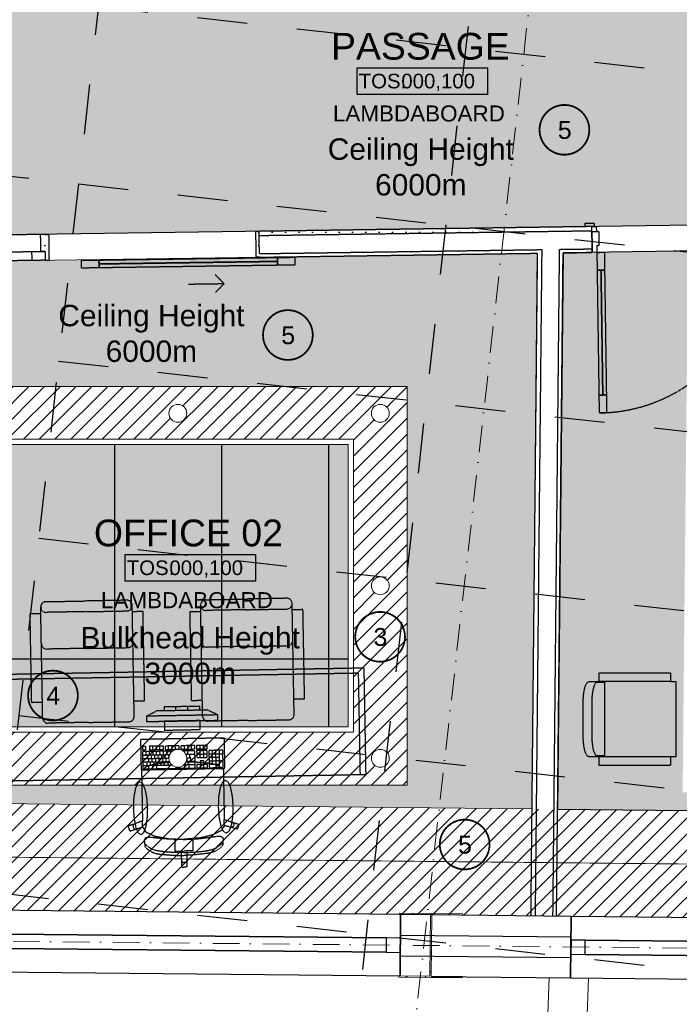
# Model space of a CAD drawing. Header units: millimetres. Extents: x -115474967 to 444143, y -74377 to 241828222.
# Tile 96 of 256: x -26091 to -22393, y 67670 to 73190. Entities that reach past the tile are written whole.
import ezdxf
from ezdxf.enums import TextEntityAlignment as Align

# ---------------------------------------------------------------- set-up
doc = ezdxf.new("R2010")
doc.units = ezdxf.units.MM
doc.header["$MEASUREMENT"] = 0
doc.set_wipeout_variables(frame=1)
for name, pattern in [('( Dashed )', [0.75, 0.5, -0.25]), ('Block C$0$DASHED2', [0.375, 0.25, -0.125]), ('Dashed', [280, 140, -140]), ('Dot & Dashed', [280, 150, -60, 0, -70]), ('PHANTOM', [2.5, 1.25, -0.25, 0.25, -0.25, 0.25, -0.25]), ('Wipeout_Contour', [1000, 0, -1000])]:
    doc.linetypes.add(name, pattern=pattern)
for name, color, linetype in [('0-HACH', 9, 'Continuous'), ('00-1 FloorFinish', 1, 'Continuous'), ('00-1 FloorLevel', 7, 'Continuous'), ('00-2 Roof Lines', 8, 'Dashed'), ('00-2 Walls', 4, 'Continuous'), ('00-2 Windows', 1, 'Continuous'), ('00-3 Elev 01', 7, 'Continuous'), ('00-5 Grid 01', 9, 'PHANTOM'), ('A-DOOR NUMBERS', 7, 'Continuous'), ('MARKETING', 7, 'Continuous')]:
    doc.layers.add(name, color=color, linetype=linetype)
for name, color, linetype, lineweight in [('00-1 Labels', 4, 'Continuous', 35), ('1HATCH', 8, 'Continuous', 0), ('2 Windows', 1, 'Continuous', 25), ('A_COLUMNS_Pen_No__3', 7, 'Continuous', 15), ('A_WALL LOAD_Pen_No__161', 1, 'Continuous', 5)]:
    doc.layers.add(name, color=color, linetype=linetype, lineweight=lineweight)
doc.layers.add('0_cons_01', color=40, linetype='Continuous', lineweight=0, plot=False)
doc.layers.add('A_COLUMNS_Pen_No__7', color=7, linetype='Continuous', lineweight=5, true_color=0x3f3f3f)
doc.layers.add('A_WALL LOAD_Pen_No__7', color=7, linetype='Continuous', lineweight=5, true_color=0x3f3f3f)
doc.styles.add('ARIAL', font='arial.ttf')
pattern_1 = [(0, (0, 0), (0, 75), [0, -75])]

# ---------------------------------------------------------------- blocks, each defined once
blk = doc.blocks.new('IPE Column 20[96]', base_point=(-23786, 67999.9))
at = {"layer": 'A_COLUMNS_Pen_No__7', "linetype": 'Continuous', "lineweight": 5, "true_color": 0x3f3f3f}
h = blk.add_hatch(dxfattribs=at)
h.set_pattern_fill('STEEL', color=250, style=0, pattern_type=2)
h.set_pattern_definition([(45, (0, 0), (-159.099, 159.099), []), (45, (-53.03, 53.03), (-159.099, 159.099), [])])
h.paths.add_polyline_path([(-23965.9, 67822.2), (-23609.9, 67818.6), (-23609.8, 67825.6), (-23784.3, 67827.4), (-23780.8, 68172.3), (-23606.3, 68170.6), (-23606.2, 68177.6), (-23962.2, 68181.2), (-23962.3, 68174.2), (-23787.8, 68172.4), (-23791.3, 67827.4), (-23965.8, 67829.2)])
at = {"layer": 'A_COLUMNS_Pen_No__3', "color": 7, "linetype": 'Continuous', "lineweight": 15}
for p, q in [((-23962.2, 68181.2), (-23962.3, 68174.2)), ((-23962.3, 68174.2), (-23787.8, 68172.4)), ((-23606.2, 68177.6), (-23962.2, 68181.2)), ((-23787.8, 68172.4), (-23791.3, 67827.4)), ((-23784.3, 67827.4), (-23780.8, 68172.3)), ((-23780.8, 68172.3), (-23606.3, 68170.6)), ((-23606.3, 68170.6), (-23606.2, 68177.6)), ((-23965.8, 67829.2), (-23965.9, 67822.2)), ((-23965.9, 67822.2), (-23609.9, 67818.6)), ((-23791.3, 67827.4), (-23965.8, 67829.2)), ((-23609.8, 67825.6), (-23784.3, 67827.4)), ((-23609.9, 67818.6), (-23609.8, 67825.6))]:
    blk.add_line(p, q, dxfattribs=at)
blk = doc.blocks.new('Room Tags')
at = {"layer": '00-1 FloorLevel', "color": 2}
blk.add_lwpolyline([(-571.3, -75.7), (646.5, -75.7), (646.5, -324.7), (-571.3, -324.7)], close=True, dxfattribs=at)
at = {"layer": '00-1 FloorFinish', "style": 'ARIAL'}
blk.add_attdef('F-FINISH', text='', height=150, dxfattribs=at).set_placement((5.1, -578), align=Align.CENTER)
at = {"layer": '00-1 FloorLevel', "style": 'ARIAL'}
blk.add_text('TOS:', height=136.36, dxfattribs=at).set_placement((-557.4, -200.2), align=Align.MIDDLE_LEFT)
blk.add_attdef('000,000', text='', height=136.4, dxfattribs=at).set_placement((606.9, -200.2), align=Align.MIDDLE_RIGHT)
at = {"layer": '00-1 Labels', "style": 'ARIAL'}
for tag, p in [('ROOM1?', (19, 746.2)), ('ROOM2?', (19, 373.1)), ('ROOM3?', (19, 0))]:
    blk.add_attdef(tag, text='', height=250, dxfattribs=at).set_placement(p, align=Align.CENTER)

msp = doc.modelspace()

# ---------------------------------------------------------------- hatches: boundary and pattern name
at = {"layer": '0-HACH', "ltscale": 5, "transparency": 33554559}
h = msp.add_hatch(dxfattribs=at)
h.set_pattern_fill('ANSI31', color=9, scale=500, angle=180)
h.set_pattern_definition([(225, (-39405.88, 143051.46), (44.194174, -44.194174), [])])
h.paths.add_polyline_path([(-17623.82205, 68109.09464), (-29335.08369, 68228.65933), (-29335.08369, 68827.3176), (-17758.43332, 68710.48372), (-16388.68108, 76083.57888), (-15789.90913, 76016.48629), (-17260.57258, 68105.42865), (-17261.36176, 68105.43662)])
h = msp.add_hatch(dxfattribs=at)
h.set_pattern_fill('ANSI31', color=9, scale=500)
h.set_pattern_definition([(45, (-1519.775, 9740.05), (-44.194174, 44.194174), [])])
h.paths.add_polyline_path([(-24219.3392, 70838.07659), (-24219.3392, 69196.55494), (-26188.72149, 69196.55494), (-26188.72149, 70838.07659)], flags=16)
edge = h.paths.add_edge_path()
edge.add_arc((-24069.3392, 69049.66428), 50, 0, 360)
edge = h.paths.add_edge_path()
edge.add_arc((-24069.3392, 70016.74129), 50, 0, 360)
edge = h.paths.add_edge_path()
edge.add_arc((-24069.3392, 70983.81829), 50, 0, 360)
edge = h.paths.add_edge_path()
edge.add_arc((-25204.03034, 70983.81829), 50, 0, 360)
edge = h.paths.add_edge_path()
edge.add_arc((-26338.72149, 70983.81829), 50, 0, 360)
edge = h.paths.add_edge_path()
edge.add_arc((-26338.72149, 69049.66428), 50, 0, 360)
edge = h.paths.add_edge_path()
edge.add_arc((-26338.72149, 70016.74129), 50, 0, 360)
edge = h.paths.add_edge_path()
edge.add_arc((-25204.03034, 69049.66428), 50, 0, 360)
h.paths.add_polyline_path([(-23919.3392, 71133.81829), (-26488.72149, 71133.81829), (-26488.72149, 68899.66428), (-23919.3392, 68899.66428)])
at = {"layer": '00-2 Roof Lines', "linetype": '( Dashed )'}
h = msp.add_hatch(dxfattribs=at)
h.set_pattern_fill('HATCH__GYPSUM', color=256, style=0, pattern_type=2)
h.set_pattern_definition(pattern_1)
h.paths.add_polyline_path([(-25948.53366, 71986.62745), (-25973.5311, 71986.27007), (-25972.17307, 71891.27978), (-25947.17562, 71891.63716), (-25948.17628, 71961.63)])
h = msp.add_hatch(dxfattribs=at)
h.set_pattern_fill('HATCH__GYPSUM', color=256, style=0, pattern_type=2)
h.set_pattern_definition(pattern_1)
h.paths.add_polyline_path([(-24746.58349, 71858.79634), (-24746.86939, 71878.79429), (-24748.65627, 72003.78152), (-24768.65423, 72003.49562), (-24766.58144, 71858.51044)])
h = msp.add_hatch(dxfattribs=at)
h.set_pattern_fill('HATCH__GYPSUM', color=256, style=0, pattern_type=2)
h.set_pattern_definition(pattern_1)
h.paths.add_polyline_path([(-22883.39329, 72030.4483), (-24748.65626, 72003.78153), (-24748.29884, 71978.78395), (-22883.03593, 72005.4508)])
at = {"layer": '00-3 Elev 01'}
h = msp.add_hatch(dxfattribs=at)
h.set_pattern_fill('_USER', color=256, scale=600, angle=90, pattern_type=0)
h.set_pattern_definition([(90, (-26158.7, 70808.1), (-600, 4e-14), [])])
h.paths.add_polyline_path([(-26158.72149, 70808.07659), (-24249.3392, 70808.07659), (-24249.3392, 69226.55494), (-26158.72149, 69226.55494)])
at = {"layer": '1HATCH', "true_color": 0x636466, "transparency": 33554687}
h = msp.add_hatch(dxfattribs=at)
h.set_pattern_fill('AR-SAND', color=251, scale=50, angle=-7e-12)
h.paths.add_polyline_path([(-29335.08369, 74293.70676), (-21969.24099, 73468.08315), (-21610.61115, 76668.69789), (-16388.68108, 76083.57888), (-17194.18315, 71747.72654), (-19012.68703, 72085.78592), (-27333.74475, 71966.82375), (-27333.23062, 68807.1145), (-29335.08369, 68827.3176)])
h = msp.add_hatch(dxfattribs=at)
h.set_pattern_fill('AR-SAND', color=251, scale=50, angle=-7e-12)
h.paths.add_polyline_path([(-17220.68068, 71605.09581), (-19025.02197, 71940.59475), (-23044.39075, 71883.13177), (-23075.28395, 68764.14244), (-17758.43332, 68710.48372)])
h.paths.add_polyline_path([(-17841.30302, 68811.52102), (-22374.40318, 68858.78022), (-22351.21297, 71192.97027), (-19084.56995, 71239.67189), (-17446.51935, 70935.15873)], flags=16)
h.paths.add_polyline_path([(-18090.18749, 69114.13203), (-22071.43909, 69155.63801), (-22054.13678, 70897.18676), (-19110.09051, 70939.27638), (-17796.29667, 70695.04246)], flags=0)
h = msp.add_hatch(dxfattribs=at)
h.set_pattern_fill('AR-SAND', color=251, scale=50, angle=-7e-12)
h.paths.add_polyline_path([(-23919.3392, 68899.66428), (-26488.72149, 68899.66428), (-26488.72149, 71133.81829), (-23919.3392, 71133.81829)], flags=16)
h.paths.add_polyline_path([(-27188.72149, 68805.65608), (-23220.37056, 68765.60669), (-23189.41851, 71881.05838), (-27188.72149, 71823.88226)])
h = msp.add_hatch(dxfattribs=at)
h.set_pattern_fill('BOX', color=251, scale=50, angle=-7e-12)
h.paths.add_polyline_path([(-26158.72149, 70808.07659), (-24249.3392, 70808.07659), (-24249.3392, 69226.55494), (-26158.72149, 69226.55494)])
at = {"layer": 'A_WALL LOAD_Pen_No__7', "linetype": 'Continuous', "lineweight": 5, "true_color": 0x3f3f3f}
h = msp.add_hatch(dxfattribs=at)
h.set_pattern_fill('HATCH__GYPSUM', color=250, style=0, pattern_type=2)
h.set_pattern_definition(pattern_1)
h.paths.add_polyline_path([(-25926.46292, 71841.92817), (-25928.5357, 71986.91335), (-25948.53366, 71986.62745), (-25946.74677, 71861.64022), (-25946.46087, 71841.64227)])
h = msp.add_hatch(dxfattribs=at)
h.set_pattern_fill('HATCH__GYPSUM', color=250, style=0, pattern_type=2)
h.set_pattern_definition(pattern_1)
h.paths.add_polyline_path([(-24746.86939, 71878.7943), (-24746.58348, 71858.79634), (-23189.41847, 71881.05833), (-23189.21976, 71901.06328)])
h = msp.add_hatch(dxfattribs=at)
h.set_pattern_fill('HATCH__GYPSUM', color=250, style=0, pattern_type=2)
h.set_pattern_definition(pattern_1)
h.paths.add_polyline_path([(-23189.41851, 71881.05838), (-23164.41372, 71881.41586), (-23164.21497, 71901.42074), (-23189.21976, 71901.06326)])
h = msp.add_hatch(dxfattribs=at)
h.set_pattern_fill('HATCH__GYPSUM', color=250, style=0, pattern_type=2)
h.set_pattern_definition(pattern_1)
h.paths.add_polyline_path([(-23064.39458, 71882.84578), (-23044.39075, 71883.13177), (-23044.192, 71903.13665), (-23064.19583, 71902.85067)])
h = msp.add_hatch(dxfattribs=at)
h.set_pattern_fill('HATCH__GYPSUM', color=250, style=0, pattern_type=2)
h.set_pattern_definition(pattern_1)
h.paths.add_polyline_path([(-23044.39075, 71883.13177), (-22881.32051, 71885.46313), (-22881.6064, 71905.46104), (-23044.19202, 71903.13664)])

# ---------------------------------------------------------------- linework, layer by layer
at = {"layer": '0-HACH', "color": 9, "linetype": 'Block C$0$DASHED2', "ltscale": 5, "transparency": 33554559, "const_width": 5}
msp.add_lwpolyline([(-16089.77027, 76050.08583), (-17509.50295, 68407.95618), (-29335.08369, 68527.30233)], dxfattribs=at)
at = {"layer": '00-2 Roof Lines', "ltscale": 2}
for p, q in [((-26538.7977, 65313.68086), (-25125.82282, 77923.82166)), ((-24479.46506, 65082.93123), (-23066.49017, 77693.07203)), ((-46241.29359, 75571.42374), (-15351.30392, 72110.17931)), ((-46352.64741, 74577.64292), (-15462.65774, 71116.39848)), ((-46464.00123, 73583.86209), (-15574.01156, 70122.61766)), ((-46575.35505, 72590.08127), (-15685.36538, 69128.83684)), ((-46686.70887, 71596.30045), (-15796.7192, 68135.05601)), ((-46798.06269, 70602.51962), (-15908.07302, 67141.27519))]:
    msp.add_line(p, q, dxfattribs=at)
at = {"layer": '00-2 Roof Lines', "linetype": '( Dashed )'}
for p, q in [((-22920.66112, 72048.91743), (-22870.66623, 72049.63218)), ((-22920.38952, 72029.91937), (-22920.66112, 72048.91743)), ((-22870.66623, 72049.63218), (-22870.39463, 72030.63413)), ((-25973.5311, 71986.27007), (-26523.4749, 71978.40779)), ((-25948.53366, 71986.62746), (-25973.5311, 71986.27008)), ((-25948.53366, 71986.62745), (-25973.5311, 71986.27007)), ((-25972.17307, 71891.27978), (-25973.5311, 71986.27007)), ((-25972.17307, 71891.27978), (-25973.5311, 71986.27007)), ((-25948.53366, 71986.62745), (-25928.5357, 71986.91335)), ((-25928.5357, 71986.91335), (-25926.46292, 71841.92817)), ((-25928.5357, 71986.91335), (-25926.46292, 71841.92817)), ((-24748.65627, 72003.78152), (-24768.65423, 72003.49562)), ((-24768.65423, 72003.49562), (-24766.58144, 71858.51044)), ((-24768.65423, 72003.49562), (-24766.58144, 71858.51044)), ((-24746.86939, 71878.79429), (-24748.65627, 72003.78152)), ((-22883.03592, 72005.45081), (-24748.29888, 71978.78406)), ((-22870.39463, 72030.63413), (-22920.38952, 72029.91937)), ((-22883.3933, 72030.44829), (-22920.38952, 72029.91937)), ((-22883.3933, 72030.44829), (-22920.38952, 72029.91937)), ((-22883.3933, 72030.44829), (-22920.38952, 72029.91937)), ((-22883.3933, 72030.44829), (-22858.39585, 72030.80567)), ((-22882.96445, 72000.45135), (-22883.3933, 72030.44829)), ((-22883.03592, 72005.45084), (-22883.3933, 72030.44829)), ((-22883.03592, 72005.45084), (-22883.3933, 72030.44829)), ((-22883.03592, 72005.45081), (-22883.3933, 72030.44829)), ((-22882.96445, 72000.45135), (-22883.03592, 72005.45084)), ((-22882.96445, 72000.45135), (-22883.03592, 72005.45084)), ((-22882.96445, 72000.45135), (-22883.03592, 72005.45084)), ((-22842.96853, 72001.02316), (-22882.96445, 72000.45135)), ((-22857.967, 72000.80873), (-22882.96445, 72000.45135)), ((-22882.96445, 72000.45135), (-22881.32051, 71885.46311)), ((-22881.60642, 71905.46106), (-22882.96445, 72000.45135)), ((-22881.60642, 71905.46106), (-22882.96445, 72000.45135)), ((-22881.60642, 71905.46106), (-22882.96445, 72000.45135)), ((-22858.39585, 72030.80567), (-22857.967, 72000.80873)), ((-22841.8964, 71926.03082), (-22842.96853, 72001.02316)), ((-22853.89518, 71925.85928), (-22841.8964, 71926.03082)), ((-22853.32338, 71885.86337), (-22853.89518, 71925.85928)), ((-26472.12198, 71884.13225), (-26022.16796, 71890.56503)), ((-26022.16796, 71890.56503), (-25947.17562, 71891.63716)), ((-26021.45321, 71840.57014), (-26022.16796, 71890.56503)), ((-25947.17563, 71891.63717), (-25972.17307, 71891.27979)), ((-25946.74677, 71861.64022), (-25947.17562, 71891.63716)), ((-25946.74677, 71861.64022), (-25947.17562, 71891.63716)), ((-24746.8694, 71878.7943), (-23164.21497, 71901.42071)), ((-23164.21497, 71901.42071), (-23201.33254, 68165.384)), ((-23101.33764, 68164.37483), (-23064.19583, 71902.85066)), ((-23064.19583, 71902.85066), (-22881.60639, 71905.46108)), ((-22881.32051, 71885.46311), (-22881.60642, 71905.46106)), ((-22881.32051, 71885.46311), (-22881.60642, 71905.46106)), ((-22881.32051, 71885.46311), (-22881.60642, 71905.46106)), ((-22853.32338, 71885.86337), (-22813.32746, 71886.43517)), ((-22851.89387, 71785.87359), (-22853.32338, 71885.86337)), ((-22813.32746, 71886.43517), (-22811.89796, 71786.44539)), ((-25946.46087, 71841.64227), (-26546.39956, 71833.06523)), ((-26021.45321, 71840.57014), (-26471.40723, 71834.13736)), ((-25946.46087, 71841.64227), (-26021.45321, 71840.57014)), ((-25946.46087, 71841.64227), (-25946.74677, 71861.64022)), ((-25946.46087, 71841.64227), (-25946.74677, 71861.64022)), ((-25946.46087, 71841.64227), (-25926.46292, 71841.92817)), ((-25946.46087, 71841.64227), (-25926.46292, 71841.92816)), ((-25646.42005, 71840.93129), (-25746.40983, 71839.50179)), ((-25746.40983, 71839.50179), (-25745.83803, 71799.50588)), ((-25645.84825, 71800.93538), (-25646.42005, 71840.93129)), ((-25646.13415, 71820.93334), (-24646.23633, 71835.2284)), ((-24746.58349, 71858.79634), (-24766.58144, 71858.51044)), ((-24746.58349, 71858.79634), (-24766.58144, 71858.51044)), ((-24546.53245, 71856.65586), (-24646.52223, 71855.22635)), ((-24646.52223, 71855.22635), (-24645.95043, 71815.23044)), ((-24645.95043, 71815.23044), (-24545.96065, 71816.65995)), ((-24545.96065, 71816.65995), (-24546.53245, 71856.65586)), ((-25745.83803, 71799.50588), (-25645.84825, 71800.93538)), ((-24944.49027, 71710.95214), (-24995.19991, 71760.23228)), ((-22811.89796, 71786.44539), (-22851.89387, 71785.87359)), ((-22821.88937, 71086.23101), (-22831.89591, 71786.15949)), ((-25144.46983, 71708.09313), (-24944.49027, 71710.95214)), ((-24944.49027, 71710.95214), (-24993.77041, 71660.2425)), ((-22841.88733, 71085.94511), (-22801.89142, 71086.51691)), ((-22840.45782, 70985.95533), (-22841.88733, 71085.94511)), ((-22801.89142, 71086.51691), (-22800.46191, 70986.52713)), ((-22800.46191, 70986.52713), (-22840.45782, 70985.95533)), ((-25047.13135, 69938.42691), (-24820.51953, 69942.47892)), ((-24593.9077, 69946.53094), (-24820.51953, 69942.47892)), ((-25972.50648, 69862.03079), (-25973.13399, 69897.12465)), ((-25943.67512, 69927.6562), (-25717.0633, 69931.70822)), ((-25490.45147, 69935.76024), (-25717.0633, 69931.70822)), ((-25459.29242, 69871.20751), (-25459.91993, 69906.30137)), ((-25075.96271, 69872.80149), (-25076.59022, 69907.89536)), ((-24819.44685, 69882.48851), (-24592.83502, 69886.54053)), ((-24562.74865, 69881.97821), (-24563.37616, 69917.07208)), ((-24502.75824, 69883.05089), (-24562.74865, 69881.97821)), ((-24493.82466, 69383.43484), (-24502.75824, 69883.05089)), ((-26032.49689, 69860.95811), (-25972.50648, 69862.03079)), ((-26023.56331, 69361.34205), (-26032.49689, 69860.95811)), ((-25963.5729, 69362.41473), (-25972.50648, 69862.03079)), ((-25715.99062, 69871.71781), (-25942.60244, 69867.66579)), ((-25715.99062, 69871.71781), (-25489.37879, 69875.76983)), ((-25399.30201, 69872.28019), (-25459.29242, 69871.20751)), ((-25450.35884, 69371.59145), (-25459.29242, 69871.20751)), ((-25390.36843, 69372.66413), (-25399.30201, 69872.28019)), ((-25135.95312, 69871.72881), (-25075.96271, 69872.80149)), ((-25127.01954, 69372.11276), (-25135.95312, 69871.72881)), ((-25067.02913, 69373.18544), (-25075.96271, 69872.80149)), ((-24819.44685, 69882.48851), (-25046.05867, 69878.4365)), ((-24553.81508, 69382.36216), (-24562.74865, 69881.97821)), ((-25712.31024, 69665.89038), (-25938.92206, 69661.83837)), ((-25712.31024, 69665.89038), (-25485.69842, 69669.9424)), ((-24815.76647, 69676.66109), (-25042.3783, 69672.60907)), ((-24815.76647, 69676.66109), (-24589.15465, 69680.71311)), ((-26178.64188, 69520.94445), (-24191.65138, 69556.47359)), ((-24191.65138, 69556.47359), (-24161.65617, 69557.00993)), ((-24161.65617, 69557.00993), (-24161.11983, 69527.01472)), ((-24191.11504, 69526.47838), (-26178.10554, 69490.94924)), ((-24180.93163, 68956.96446), (-24191.11504, 69526.47838)), ((-24161.11983, 69527.01472), (-24150.93642, 68957.5008)), ((-22811.63548, 69475.25048), (-22853.63548, 69475.25048)), ((-22442.83548, 69481.02826), (-22842.83548, 69481.02826)), ((-22811.63548, 69481.02826), (-22811.63548, 69057.32455)), ((-25963.5729, 69362.41473), (-26023.56331, 69361.34205)), ((-25962.03074, 69276.16811), (-25963.5729, 69362.41473)), ((-25450.35884, 69371.59145), (-25390.36843, 69372.66413)), ((-25448.81668, 69285.34483), (-25450.35884, 69371.59145)), ((-25081.59407, 69340.92376), (-25281.5621, 69337.34816)), ((-25281.5621, 69337.34816), (-25281.20454, 69317.35135)), ((-25214.54853, 69318.54322), (-25214.90609, 69338.54002)), ((-25147.89252, 69319.73509), (-25148.25008, 69339.73189)), ((-25067.02913, 69373.18544), (-25127.01954, 69372.11276)), ((-25081.23651, 69320.92696), (-25081.59407, 69340.92376)), ((-25065.48697, 69286.93882), (-25067.02913, 69373.18544)), ((-24553.81508, 69382.36216), (-24493.82466, 69383.43484)), ((-24552.27291, 69296.11554), (-24553.81508, 69382.36216)), ((-22883.63548, 69365.4727), (-22883.63548, 69172.88011)), ((-25380.65222, 69285.56835), (-25321.19815, 69316.63623)), ((-24980.71615, 69292.71955), (-25380.65222, 69285.56835)), ((-25380.65222, 69285.56835), (-25380.11588, 69255.57314)), ((-25321.19815, 69316.63623), (-25041.2429, 69321.64208)), ((-25281.20454, 69317.35135), (-25081.23651, 69320.92696)), ((-24980.71615, 69292.71955), (-25041.2429, 69321.64208)), ((-24980.17981, 69262.72435), (-24980.71615, 69292.71955)), ((-25704.88737, 69250.76126), (-25931.49919, 69246.70925)), ((-25704.88737, 69250.76126), (-25478.27554, 69254.81328)), ((-25380.11588, 69255.57314), (-24980.17981, 69262.72435)), ((-25080.16383, 69260.93655), (-25280.13186, 69257.36094)), ((-25280.13186, 69257.36094), (-25279.23796, 69207.36893)), ((-25079.26993, 69210.94454), (-25080.16383, 69260.93655)), ((-24808.3436, 69261.53197), (-25034.95542, 69257.47995)), ((-24808.3436, 69261.53197), (-24581.73177, 69265.58399)), ((-25279.23796, 69207.36893), (-25079.26993, 69210.94454)), ((-25383.25331, 69116.4039), (-25402.83351, 69116.05379)), ((-25402.83351, 69116.05379), (-25402.48679, 69096.66295)), ((-25382.90658, 69097.01306), (-25383.25331, 69116.4039)), ((-25285.35229, 69118.15445), (-25363.67311, 69116.75401)), ((-25363.67311, 69116.75401), (-25363.32638, 69097.36317)), ((-25343.74618, 69097.71328), (-25344.0929, 69117.10412)), ((-25324.16597, 69098.06339), (-25324.5127, 69117.45423)), ((-25304.58577, 69098.4135), (-25304.9325, 69117.80434)), ((-25285.00557, 69098.76361), (-25285.35229, 69118.15445)), ((-25197.24138, 69119.72995), (-25275.56219, 69118.32951)), ((-25275.56219, 69118.32951), (-25275.21547, 69098.93867)), ((-25255.63526, 69099.28878), (-25255.98199, 69118.67962)), ((-25236.05506, 69099.63889), (-25236.40178, 69119.02973)), ((-25216.47486, 69099.989), (-25216.82158, 69119.37984)), ((-25196.89465, 69100.33911), (-25197.24138, 69119.72995)), ((-25109.13046, 69121.30546), (-25187.45128, 69119.90501)), ((-25187.45128, 69119.90501), (-25187.10455, 69100.51417)), ((-25167.52435, 69100.86428), (-25167.87107, 69120.25512)), ((-25147.94414, 69101.21439), (-25148.29087, 69120.60523)), ((-25128.36394, 69101.5645), (-25128.71067, 69120.95534)), ((-25108.78374, 69101.91462), (-25109.13046, 69121.30546)), ((-25040.59975, 69122.53084), (-25099.34036, 69121.48051)), ((-25099.34036, 69121.48051), (-25098.99363, 69102.08967)), ((-25079.41343, 69102.43978), (-25079.76016, 69121.83062)), ((-25059.83323, 69102.78989), (-25060.17995, 69122.18073)), ((-25040.25302, 69103.14001), (-25040.59975, 69122.53084)), ((-25402.48679, 69096.66295), (-25382.90658, 69097.01306)), ((-25233.59886, 69089.98429), (-25402.31343, 69086.96753)), ((-25402.31343, 69086.96753), (-25400.5798, 68990.01333)), ((-25401.9667, 69067.57669), (-25249.57263, 69070.30163)), ((-25382.3865, 69067.9268), (-25382.73322, 69087.31764)), ((-25372.24967, 69048.71101), (-25372.59639, 69068.10185)), ((-25363.32638, 69097.36317), (-25285.00557, 69098.76361)), ((-25362.80629, 69068.27691), (-25363.15302, 69087.66775)), ((-25352.66947, 69049.06113), (-25353.01619, 69068.45197)), ((-25343.22609, 69068.62702), (-25343.57281, 69088.01786)), ((-25333.08926, 69049.41124), (-25333.43599, 69068.80208)), ((-25323.64589, 69068.97713), (-25323.99261, 69088.36797)), ((-25313.50906, 69049.76135), (-25313.85578, 69069.15219)), ((-25304.06568, 69069.32724), (-25304.41241, 69088.71808)), ((-25293.92886, 69050.11146), (-25294.27558, 69069.5023)), ((-25284.48548, 69069.67735), (-25284.8322, 69089.06819)), ((-25275.21547, 69098.93867), (-25196.89465, 69100.33911)), ((-25274.34865, 69050.46157), (-25274.69538, 69069.85241)), ((-25264.90528, 69070.02747), (-25265.252, 69089.41831)), ((-25254.76845, 69050.81168), (-25255.11517, 69070.20252)), ((-25245.45536, 69077.66372), (-25245.6718, 69089.76842)), ((-25187.10455, 69100.51417), (-25108.78374, 69101.91462)), ((-25108.61037, 69092.2192), (-25175.92219, 69091.0156)), ((-25167.21377, 69083.49533), (-25167.35098, 69091.16886)), ((-25159.25496, 69071.91659), (-25108.26365, 69072.82836)), ((-25157.12528, 69066.98232), (-25157.21416, 69071.95308)), ((-25147.42406, 69072.12813), (-25147.77078, 69091.51897)), ((-25137.28723, 69052.91235), (-25137.63395, 69072.30319)), ((-25106.87675, 68995.265), (-25108.61037, 69092.2192)), ((-25098.99363, 69102.08967), (-25040.25302, 69103.14001)), ((-25040.07966, 69093.44459), (-25098.82027, 69092.39425)), ((-25098.82027, 69092.39425), (-25098.12682, 69053.61257)), ((-25098.47355, 69073.00341), (-25039.73294, 69074.05375)), ((-25098.12682, 69053.61257), (-25039.38621, 69054.66291)), ((-25078.54662, 69053.96268), (-25079.24007, 69092.74436)), ((-25058.96641, 69054.31279), (-25059.65987, 69093.09447)), ((-25039.38621, 69054.66291), (-25040.07966, 69093.44459)), ((-24951.96875, 69095.02009), (-25030.28956, 69093.61964)), ((-25030.28956, 69093.61964), (-25028.55593, 68996.66544)), ((-25029.94283, 69074.2288), (-24951.62202, 69075.62925)), ((-25029.59611, 69054.83796), (-24970.8555, 69055.8883)), ((-25009.32246, 69016.40639), (-25010.70936, 69093.96975)), ((-24989.39553, 68997.36566), (-24991.12915, 69094.31986)), ((-24969.81532, 68997.71578), (-24971.54895, 69094.66997)), ((-24950.23512, 68998.06589), (-24951.96875, 69095.02009)), ((-22811.63548, 69063.10233), (-22853.63548, 69063.10233)), ((-22442.83548, 69057.32455), (-22842.83548, 69057.32455)), ((-25376.73931, 69005.07444), (-25403.16193, 68983.43745)), ((-25401.61997, 69048.18585), (-25254.01687, 69050.82512)), ((-25401.27325, 69028.79501), (-25250.60994, 69031.489)), ((-25400.92652, 69009.40417), (-25237.28936, 69012.33014)), ((-25376.45127, 69009.84181), (-25376.798, 69029.23265)), ((-25374.62169, 69005.98978), (-25376.73931, 69005.07444)), ((-25328.88156, 69017.49963), (-25374.62169, 69005.98978)), ((-25367.00789, 69029.4077), (-25367.35462, 69048.79854)), ((-25366.31444, 68990.62602), (-25366.66117, 69010.01686)), ((-25356.87107, 69010.19192), (-25357.21779, 69029.58276)), ((-25347.42769, 69029.75781), (-25347.77442, 69049.14865)), ((-25344.28671, 68991.0199), (-25344.63344, 69010.41074)), ((-25337.29086, 69010.54203), (-25337.63759, 69029.93287)), ((-25260.26828, 69025.87065), (-25328.88156, 69017.49963)), ((-25327.84749, 69030.10792), (-25328.19421, 69049.49876)), ((-25322.25899, 68991.41377), (-25322.60571, 69010.80461)), ((-25317.71066, 69010.89214), (-25318.05738, 69030.28298)), ((-25308.26728, 69030.45804), (-25308.61401, 69049.84888)), ((-25298.13046, 69011.24225), (-25298.47718, 69030.63309)), ((-25288.68708, 69030.80815), (-25289.0338, 69050.19899)), ((-25278.55025, 69011.59236), (-25278.89698, 69030.9832)), ((-25269.10688, 69031.15826), (-25269.4536, 69050.5491)), ((-25259.20579, 69025.99145), (-25260.26828, 69025.87065)), ((-25258.97005, 69011.94247), (-25259.31677, 69031.33331)), ((-25248.35203, 69026.52151), (-25259.20579, 69025.99145)), ((-25239.38985, 69012.29259), (-25239.42663, 69014.34994)), ((-25214.56787, 68993.33938), (-25214.70156, 69000.8163)), ((-25190.09261, 68993.77702), (-25190.2326, 69001.60575)), ((-25169.45788, 69013.54303), (-25107.22347, 69014.65584)), ((-25165.61736, 68994.21466), (-25165.96408, 69013.6055)), ((-25161.06903, 69013.69303), (-25161.24946, 69023.78386)), ((-25158.22248, 69029.62333), (-25099.16339, 69028.85314)), ((-25156.83075, 69033.16585), (-25107.5702, 69034.04668)), ((-25154.11728, 69052.61141), (-25132.39218, 69052.99988)), ((-25151.62566, 69033.25893), (-25151.97238, 69052.64977)), ((-25141.1421, 68994.6523), (-25141.48883, 69014.04314)), ((-25132.04545, 69033.60904), (-25132.39218, 69052.99988)), ((-25099.16339, 69028.85314), (-25098.09726, 69028.77041)), ((-25098.09726, 69028.77041), (-25029.22858, 69022.85769)), ((-25077.85317, 69015.181), (-25097.43337, 69014.83089)), ((-25097.43337, 69014.83089), (-25097.08665, 68995.44005)), ((-25058.61969, 69034.92195), (-25078.19989, 69034.57184)), ((-25078.19989, 69034.57184), (-25077.85317, 69015.181)), ((-25077.85317, 69015.181), (-25058.27296, 69015.53111)), ((-25077.50644, 68995.79016), (-25077.85317, 69015.181)), ((-25058.27296, 69015.53111), (-25058.61969, 69034.92195)), ((-25038.69276, 69015.88123), (-25058.27296, 69015.53111)), ((-25057.92624, 68996.14028), (-25058.27296, 69015.53111)), ((-25038.34604, 68996.49039), (-25038.69276, 69015.88123)), ((-25029.24938, 69035.44712), (-24950.92857, 69036.84757)), ((-25029.22858, 69022.85769), (-24983.10621, 69012.99042)), ((-25028.90266, 69016.05628), (-24970.16205, 69017.10662)), ((-24983.10621, 69012.99042), (-24980.95722, 69012.15138)), ((-24980.95722, 69012.15138), (-24953.77796, 68991.47283)), ((-25403.16193, 68983.43745), (-25407.55123, 68974.75701)), ((-25407.55123, 68974.75701), (-25406.99633, 68943.72367)), ((-25400.5798, 68990.01333), (-25106.87675, 68995.265)), ((-25097.08665, 68995.44005), (-25038.34604, 68996.49039)), ((-25028.55593, 68996.66544), (-24950.23512, 68998.06589)), ((-24953.77796, 68991.47283), (-24949.08113, 68982.95486)), ((-24949.08113, 68982.95486), (-24948.52623, 68951.92152)), ((-24948.52623, 68951.92152), (-24947.88123, 68915.84922)), ((-24150.93642, 68957.5008), (-24180.93163, 68956.96446)), ((-25406.99633, 68943.72367), (-25406.35133, 68907.65137)), ((-25406.35133, 68907.65137), (-25402.61293, 68698.57936)), ((-24947.88123, 68915.84922), (-24944.14283, 68706.7772)), ((-25480.90609, 68670.09032), (-25482.77672, 68666.28666)), ((-25445.70332, 68682.12313), (-25480.90609, 68670.09032)), ((-25454.3542, 68674.5322), (-25455.85226, 68668.88736)), ((-25455.85226, 68668.88736), (-25455.05648, 68663.10484)), ((-25450.79037, 68679.17998), (-25454.3542, 68674.5322)), ((-25445.70332, 68682.12313), (-25450.79037, 68679.17998)), ((-25402.61293, 68698.57936), (-25445.70332, 68682.12313)), ((-25402.00042, 68664.32428), (-25402.61293, 68698.57936)), ((-24943.64782, 68672.32553), (-24960.47833, 68644.16496)), ((-24943.53032, 68672.52213), (-24944.14283, 68706.7772)), ((-24944.14283, 68706.7772), (-24900.49168, 68691.87199)), ((-24943.53032, 68672.52213), (-24943.64782, 68672.32553)), ((-24909.31084, 68663.25816), (-24943.64782, 68672.32553)), ((-24900.49168, 68691.87199), (-24895.30266, 68689.11259)), ((-24900.49168, 68691.87199), (-24864.88123, 68681.10539)), ((-24895.30266, 68689.11259), (-24891.57495, 68684.59518)), ((-24890.46459, 68673.20024), (-24893.25099, 68668.05747)), ((-24891.57495, 68684.59518), (-24889.87604, 68679.00751)), ((-24889.87604, 68679.00751), (-24890.46459, 68673.20024)), ((-24862.87581, 68677.37104), (-24869.93114, 68654.47998)), ((-24864.88123, 68681.10539), (-24862.87581, 68677.37104)), ((-25482.77672, 68666.28666), (-25474.90755, 68643.66247)), ((-25474.90755, 68643.66247), (-25471.06962, 68641.81007)), ((-25471.06962, 68641.81007), (-25435.86685, 68653.84288)), ((-25455.05648, 68663.10484), (-25452.088, 68658.06498)), ((-25452.088, 68658.06498), (-25447.39876, 68654.53504)), ((-25447.39876, 68654.53504), (-25441.70265, 68653.05244)), ((-25441.70265, 68653.05244), (-25435.86685, 68653.84288)), ((-25435.86685, 68653.84288), (-25401.87597, 68664.13201)), ((-25402.00042, 68664.32428), (-25401.87597, 68664.13201)), ((-25401.87597, 68664.13201), (-25384.04947, 68636.59114)), ((-25384.04947, 68636.59114), (-25333.93243, 68613.70414)), ((-25333.93243, 68613.70414), (-25259.27917, 68599.14763)), ((-25009.74512, 68619.5009), (-25083.83026, 68602.28481)), ((-24960.47833, 68644.16496), (-25009.74512, 68619.5009)), ((-25003.16007, 68610.30619), (-24974.29814, 68613.41317)), ((-24974.29814, 68613.41317), (-24957.0181, 68610.67238)), ((-24903.4505, 68662.67686), (-24909.31084, 68663.25816)), ((-24873.70039, 68652.49156), (-24909.31084, 68663.25816)), ((-24897.81103, 68664.36215), (-24903.4505, 68662.67686)), ((-24893.25099, 68668.05747), (-24897.81103, 68664.36215)), ((-24869.93114, 68654.47998), (-24873.70039, 68652.49156)), ((-25386.31012, 68602.99626), (-25392.81753, 68591.32799)), ((-25392.81753, 68591.32799), (-25388.87813, 68555.3087)), ((-25385.98215, 68565.9189), (-25389.77928, 68568.47004)), ((-25369.13911, 68606.35307), (-25386.31012, 68602.99626)), ((-25379.63758, 68560.88842), (-25385.98215, 68565.9189)), ((-25370.49446, 68554.88959), (-25379.63758, 68560.88842)), ((-25340.18456, 68604.2799), (-25369.13911, 68606.35307)), ((-25294.77697, 68599.26252), (-25340.18456, 68604.2799)), ((-25243.77164, 68595.5082), (-25294.77697, 68599.26252)), ((-25259.27917, 68599.14763), (-25221.82124, 68597.43735)), ((-25171.44313, 68594.47575), (-25243.77164, 68595.5082)), ((-25221.82124, 68597.43735), (-25171.45496, 68595.13769)), ((-25221.82124, 68597.43735), (-25221.12922, 68558.73593)), ((-25221.12922, 68558.73593), (-25220.59439, 68528.82495)), ((-25121.2031, 68599.23649), (-25171.45496, 68595.13769)), ((-25171.44313, 68594.47575), (-25099.19777, 68598.09331)), ((-25083.83026, 68602.28481), (-25121.2031, 68599.23649)), ((-25121.2031, 68599.23649), (-25120.51108, 68560.53507)), ((-25120.51108, 68560.53507), (-25119.97625, 68530.62409)), ((-25099.19777, 68598.09331), (-25048.35926, 68603.66869)), ((-25048.35926, 68603.66869), (-25003.16007, 68610.30619)), ((-24982.62969, 68551.75355), (-24971.10382, 68562.03104)), ((-24971.10382, 68562.03104), (-24962.181, 68568.35291)), ((-24952.74688, 68563.10711), (-24963.04799, 68549.73248)), ((-24962.181, 68568.35291), (-24956.02033, 68573.60699)), ((-24957.0181, 68610.67238), (-24950.0977, 68599.24421)), ((-24956.02033, 68573.60699), (-24952.31684, 68576.29225)), ((-24950.0977, 68599.24421), (-24952.74688, 68563.10711)), ((-25388.87813, 68555.3087), (-25378.10546, 68542.31089)), ((-25378.10546, 68542.31089), (-25346.72166, 68522.80502)), ((-25358.60853, 68545.03072), (-25370.49446, 68554.88959)), ((-25345.2751, 68537.58734), (-25358.60853, 68545.03072)), ((-25346.72166, 68522.80502), (-25326.64613, 68515.9086)), ((-25324.81384, 68531.68374), (-25345.2751, 68537.58734)), ((-25326.64613, 68515.9086), (-25300.68934, 68511.56863)), ((-25298.78402, 68527.20763), (-25324.81384, 68531.68374)), ((-25300.68934, 68511.56863), (-25227.36912, 68505.89945)), ((-25268.74284, 68524.04784), (-25298.78402, 68527.20763)), ((-25236.24955, 68522.09097), (-25268.74284, 68524.04784)), ((-25202.86033, 68521.22805), (-25236.24955, 68522.09097)), ((-25227.36912, 68505.89945), (-25169.83862, 68504.7428)), ((-25220.59439, 68528.82495), (-25187.17479, 68529.42252)), ((-25170.13548, 68521.34458), (-25202.86033, 68521.22805)), ((-25187.17479, 68529.42252), (-25170.28532, 68529.72452)), ((-25187.17479, 68529.42252), (-25184.48665, 68479.60301)), ((-25153.39584, 68530.02652), (-25170.28532, 68529.72452)), ((-25170.13548, 68521.34458), (-25137.42738, 68522.39805)), ((-25112.38626, 68507.95545), (-25169.83862, 68504.7428)), ((-25153.39584, 68530.02652), (-25154.30121, 68480.14275)), ((-25119.97625, 68530.62409), (-25153.39584, 68530.02652)), ((-25137.42738, 68522.39805), (-25104.09035, 68524.4541)), ((-25039.31558, 68516.24222), (-25112.38626, 68507.95545)), ((-25104.09035, 68524.4541), (-25071.6878, 68527.57135)), ((-25071.6878, 68527.57135), (-25041.77878, 68531.80311)), ((-25041.77878, 68531.80311), (-25015.92563, 68537.20693)), ((-25013.53053, 68521.50738), (-25039.31558, 68516.24222)), ((-25015.92563, 68537.20693), (-24995.6885, 68543.83825)), ((-24993.71439, 68529.1171), (-25013.53053, 68521.50738)), ((-24995.6885, 68543.83825), (-24982.62969, 68551.75355)), ((-24963.04799, 68549.73248), (-24993.71439, 68529.1171)), ((-25184.48665, 68479.60301), (-25183.23545, 68473.90033)), ((-25184.48665, 68479.60301), (-25183.82702, 68442.71279)), ((-25183.23545, 68473.90033), (-25179.877, 68469.10692)), ((-25179.877, 68469.10692), (-25174.9226, 68465.95253)), ((-25174.9226, 68465.95253), (-25169.12651, 68464.91738)), ((-25163.37113, 68466.15908), (-25169.12651, 68464.91738)), ((-25158.53267, 68469.48857), (-25163.37113, 68466.15908)), ((-25155.34774, 68474.39899), (-25158.53267, 68469.48857)), ((-25154.30121, 68480.14275), (-25155.34774, 68474.39899)), ((-25154.30121, 68480.14275), (-25153.64158, 68443.25253)), ((-25183.82702, 68442.71279), (-25180.75499, 68439.77567)), ((-25180.75499, 68439.77567), (-25168.68081, 68439.99156)), ((-25156.60664, 68440.20746), (-25168.68081, 68439.99156)), ((-25153.64158, 68443.25253), (-25156.60664, 68440.20746))]:
    msp.add_line(p, q, dxfattribs=at)
for points in [[(-22883.39327, 72030.44829), (-24748.65625, 72003.78152)], [(-24746.58345, 71858.79634), (-23189.41851, 71881.05838)], [(-23189.41851, 71881.05838), (-23226.33127, 68165.63629)], [(-23081.33865, 68164.173), (-23044.39075, 71883.13177)], [(-23044.39075, 71883.13177), (-22881.32053, 71885.46311)]]:
    msp.add_lwpolyline(points, dxfattribs=at)
for points in [[(-25646.13415, 71820.93334), (-24646.23633, 71835.2284), (-24646.52223, 71855.22635), (-25646.42005, 71840.93129)], [(-25645.84825, 71800.93538), (-24645.95043, 71815.23044), (-24646.23633, 71835.2284), (-25646.13415, 71820.93334)], [(-22841.88733, 71085.94511), (-22851.89387, 71785.87359), (-22831.89591, 71786.15949), (-22821.88937, 71086.23101)], [(-22821.88937, 71086.23101), (-22831.89591, 71786.15949), (-22811.89796, 71786.44539), (-22801.89142, 71086.51691)]]:
    msp.add_lwpolyline(points, close=True, dxfattribs=at)
at = {"layer": '00-2 Roof Lines', "linetype": '( Dashed )', "flags": 128}
for points in [[(-26208.63708, 69520.40811), (-24161.65617, 69557.00993), (-24150.93642, 68957.5008), (-26197.91733, 68920.89898)], [(-22931.63548, 69173.06708), (-22931.63548, 69365.28573), (-22931.174, 69384.79225), (-22929.81672, 69403.52477), (-22927.60046, 69421.10111), (-22924.59256, 69436.98721), (-22924.44398, 69437.59786), (-22920.70417, 69451.42812), (-22916.37175, 69462.64667), (-22915.98523, 69463.4049), (-22911.15446, 69471.73536), (-22910.57701, 69472.46311), (-22905.3932, 69477.59978), (-22904.65017, 69478.23975), (-22903.7994, 69478.73756), (-22902.86675, 69479.07809), (-22897.44769, 69480.83138), (-22896.45531, 69481.00627), (-22895.95067, 69481.02826), (-22842.89998, 69481.02826), (-22842.89998, 69529.17641), (-22442.89998, 69529.17641), (-22442.89998, 69481.02826), (-22411.63548, 69481.02826), (-22411.63548, 69057.32455), (-22442.89998, 69057.32455), (-22442.89998, 69009.17641), (-22842.89998, 69009.17641), (-22842.89998, 69057.32455), (-22895.95067, 69057.32455), (-22896.45531, 69057.34654), (-22897.44769, 69057.52143), (-22902.86675, 69059.27472), (-22903.7994, 69059.61525), (-22904.65017, 69060.11306), (-22905.3932, 69060.75303), (-22910.57701, 69065.8897), (-22911.15446, 69066.61745), (-22915.98523, 69074.94791), (-22916.37175, 69075.70614), (-22920.70417, 69086.92469), (-22924.44398, 69100.75495), (-22924.59256, 69101.3656), (-22927.60046, 69117.2517), (-22929.81672, 69134.82804), (-22931.174, 69153.56057)], [(-25413.32248, 69154.96339), (-25410.28322, 68984.99056), (-24940.35834, 68993.39323), (-24943.3976, 69163.36606)], [(-25453.86848, 68769.00494), (-25449.78537, 68712.04531), (-25440.1966, 68663.86684), (-25426.56197, 68631.80424), (-25410.95723, 68620.73878), (-25395.75805, 68632.35505), (-25383.27839, 68664.88458), (-25375.41814, 68713.37506), (-25373.37397, 68770.44425), (-25377.45707, 68827.40387), (-25387.04585, 68875.58235), (-25400.68048, 68907.64494), (-25416.28522, 68918.71041), (-25431.4844, 68907.09414), (-25443.96406, 68874.5646), (-25451.82431, 68826.07412)], [(-24895.43779, 68778.99017), (-24897.48196, 68721.92098), (-24905.34221, 68673.4305), (-24917.82188, 68640.90097), (-24933.02105, 68629.28469), (-24948.62579, 68640.35016), (-24962.26042, 68672.41276), (-24971.8492, 68720.59123), (-24975.9323, 68777.55086), (-24973.88813, 68834.62004), (-24966.02789, 68883.11052), (-24953.54822, 68915.64006), (-24938.34904, 68927.25633), (-24922.7443, 68916.19086), (-24909.10967, 68884.12827), (-24899.5209, 68835.94979)]]:
    msp.add_lwpolyline(points, close=True, dxfattribs=at)
at = {"layer": '00-2 Roof Lines', "linetype": '( Dashed )'}
for centre, radius, start, end in [((-22853.32338, 71885.86337), 900, 270.81907444, 0.81907444), ((-25046.59501, 69908.4317), 30, 91.02438978, 181.02438978), ((-24593.37136, 69916.53574), 30, 1.02438978, 91.02438978), ((-25943.13878, 69897.66099), 30, 91.02438978, 181.02438978), ((-25943.13878, 69897.66099), 30, 181.02438978, 271.02438978), ((-25489.91513, 69905.76503), 30, 1.02438978, 91.02438978), ((-25489.91513, 69905.76503), 30, 271.02438978, 1.02438978), ((-25046.59501, 69908.4317), 30, 181.02438978, 271.02438978), ((-24593.37136, 69916.53574), 30, 271.02438978, 1.02438978), ((-25939.4584, 69691.83357), 30, 181.02438978, 271.02438978), ((-25486.23476, 69699.93761), 30, 271.02438978, 1.02438978), ((-25042.91464, 69702.60428), 30, 181.02438978, 271.02438978), ((-24589.69099, 69710.70832), 30, 271.02438978, 1.02438978), ((-25932.03553, 69276.70445), 30, 181.02438978, 271.02438978), ((-25478.81188, 69284.80849), 30, 271.02438978, 1.02438978), ((-25035.49176, 69287.47516), 30, 181.02438978, 271.02438978), ((-24582.26811, 69295.5792), 30, 271.02438978, 1.02438978)]:
    msp.add_arc(centre, radius, start, end, dxfattribs=at)
for centre, start_param, end_param in [((-22853.63548, 69365.4727), 0, 1.5707963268), ((-22853.63548, 69172.88011), 1.5707963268, 3.1415926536)]:
    msp.add_ellipse(centre, major_axis=(0, 109.77778), ratio=0.2732793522, start_param=start_param, end_param=end_param, dxfattribs=at)
at = {"layer": '00-2 Walls'}
for p, q in [((-22998.68251, 68163.33881), (-23779.13739, 68171.21532)), ((-23002.16414, 67818.35638), (-22998.68251, 68163.33881)), ((-23956.32388, 68057.99771), (-22999.84301, 68048.34472)), ((-23957.48862, 67943.00354), (-23001.00355, 67933.35055)), ((-23782.61902, 67826.23289), (-23002.16414, 67818.35638))]:
    msp.add_line(p, q, dxfattribs=at)
msp.add_lwpolyline([(-23789.7509, 68172.49215), (-23955.14722, 68174.16741), (-23958.64146, 67829.1851)], dxfattribs=at)
at = {"layer": '00-2 Windows'}
for points in [[(-26805.23604, 67858.01742), (-23958.64197, 67829.13047), (-23955.16034, 68174.1129), (-26801.7544, 68202.99986)], [(-23002.16414, 67818.35638), (-17384.78247, 67761.66463), (-17381.30083, 68106.64707), (-22998.68251, 68163.33881)], [(-26723.09563, 68069.69927), (-24036.49341, 68042.42698), (-24036.49341, 68042.42698), (-26723.09563, 68069.69927)], [(-24037.30075, 67962.43106), (-23957.30482, 67961.62372), (-23956.49748, 68041.61965), (-24036.49341, 68042.42698)], [(-23000.82699, 67950.84963), (-22920.83107, 67950.0423), (-22920.02373, 68030.03822), (-23000.01966, 68030.84556)], [(-22920.02373, 68030.03822), (-17462.63391, 67974.96115), (-17462.63391, 67974.96115), (-22920.02373, 68030.03822)], [(-24037.30075, 67962.43106), (-26723.90296, 67989.70334), (-26723.90296, 67989.70334), (-24037.30075, 67962.43106)], [(-17463.44124, 67894.96522), (-22920.83107, 67950.0423), (-22920.83107, 67950.0423), (-17463.44124, 67894.96522)]]:
    msp.add_lwpolyline(points, close=True, dxfattribs=at)
at = {"layer": '00-3 Elev 01'}
msp.add_line((-26158.72149, 69608.07659), (-24249.3392, 69608.07659), dxfattribs=at)
for points in [[(-29335.08369, 74293.70676), (-21969.24099, 73468.08315), (-21610.61115, 76668.69789), (-16388.68108, 76083.57888), (-17194.18315, 71747.72654), (-19012.68703, 72085.78592), (-27333.74475, 71966.82375), (-27333.23062, 68807.1145), (-29335.08369, 68827.3176)], [(-23075.28395, 68764.14244), (-17758.43332, 68710.48372), (-17220.68068, 71605.09581), (-19025.02197, 71940.59475), (-23044.39075, 71883.13177)]]:
    msp.add_lwpolyline(points, close=True, dxfattribs=at)
at = {"layer": '00-5 Grid 01', "linetype": 'Dot & Dashed', "lineweight": 5}
msp.add_line((-62259.38419, 68393.3098), (-8068.64555, 67838.92414), dxfattribs=at)
at = {"layer": '0_cons_01'}
for points in [[(-23044.39075, 71883.13177), (-19025.02197, 71940.59475), (-17220.68068, 71605.09581), (-17758.43332, 68710.48372), (-23075.28395, 68764.14244)], [(-27188.72149, 71823.88226), (-23189.41851, 71881.05838), (-23220.37056, 68765.60669), (-27188.23038, 68805.65113)]]:
    msp.add_lwpolyline(points, close=True, dxfattribs=at)
for points in [[(-23958.64142, 67829.1851), (-23793.24514, 67827.50985)], [(-23122.64306, 67820.17765), (-23137.20254, 67413.46657)], [(-22917.34337, 67405.59603), (-22902.58245, 67817.93423)]]:
    msp.add_lwpolyline(points, dxfattribs=at)
at = {"layer": '2 Windows', "linetype": 'Block C$0$DASHED2', "ltscale": 25, "const_width": 10}
for points in [[(-23176.5236, 72572.98721, -0.4198727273), (-23034.39125, 72712.40494, -0.4156451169), (-22897.67703, 72569.61746, -0.4067331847), (-23036.8793, 72433.5437, -0.4146350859), (-23176.5236, 72572.98721)], [(-24726.77896, 71422.41684, -0.4198727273), (-24584.64661, 71561.83456, -0.4156451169), (-24447.93239, 71419.04709, -0.4067331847), (-24587.13466, 71282.97333, -0.4146350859), (-24726.77896, 71422.41684)], [(-24209.80281, 69730.62094, -0.4198727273), (-24067.67045, 69870.03866, -0.4156451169), (-23930.95623, 69727.25119, -0.4067331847), (-24070.1585, 69591.17743, -0.4146350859), (-24209.80281, 69730.62094)], [(-26043.90184, 69401.419, -0.4198727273), (-25901.76948, 69540.83672, -0.4156451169), (-25765.05526, 69398.04925, -0.4067331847), (-25904.25753, 69261.97549, -0.4146350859), (-26043.90184, 69401.419)], [(-23735.67692, 68566.21512, -0.4198727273), (-23593.54457, 68705.63284, -0.4156451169), (-23456.83035, 68562.84537, -0.4067331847), (-23596.03262, 68426.77161, -0.4146350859), (-23735.67692, 68566.21512)]]:
    msp.add_lwpolyline(points, format="xyb", dxfattribs=at)
at = {"layer": 'A_WALL LOAD_Pen_No__161', "color": 1, "lineweight": 5}
for points in [[(-26488.72149, 71133.81829), (-23919.3392, 71133.81829), (-23919.3392, 68899.66428), (-26488.72149, 68899.66428)], [(-26188.72149, 70838.07659), (-24219.3392, 70838.07659), (-24219.3392, 69196.55494), (-26188.72149, 69196.55494)], [(-26158.72149, 70808.07659), (-24249.3392, 70808.07659), (-24249.3392, 69226.55494), (-26158.72149, 69226.55494)]]:
    msp.add_lwpolyline(points, close=True, dxfattribs=at)
for centre in [(-25204.03034, 70983.81829), (-24069.3392, 70983.81829), (-24069.3392, 70016.74129), (-25204.03034, 69049.66428), (-24069.3392, 69049.66428)]:
    msp.add_circle(centre, 50, dxfattribs=at)

# ---------------------------------------------------------------- block references
ref = msp.add_blockref('Room Tags', (-23855.95495, 72966.42969), dxfattribs=dict(xscale=0.6000000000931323, yscale=0.6000000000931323, zscale=0.6000000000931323))
ref.add_attrib('ROOM3?', 'PASSAGE', dxfattribs={"layer": '00-1 Labels', "height": 150, "style": 'ARIAL'}).set_placement((-23844.55495, 72966.42969), align=Align.CENTER)
ref.add_attrib('000,000', '000,100', dxfattribs={"layer": '00-1 FloorLevel', "height": 81.818182, "style": 'ARIAL'}).set_placement((-23538.31898, 72846.32395), align=Align.MIDDLE_RIGHT)
ref.add_attrib('F-FINISH', 'LAMBDABOARD', dxfattribs={"layer": '00-1 FloorFinish', "height": 90, "style": 'ARIAL'}).set_placement((-23852.90642, 72619.63018), align=Align.CENTER)
ref = msp.add_blockref('Room Tags', (-25156.3327, 70237.87004), dxfattribs=dict(xscale=0.6000000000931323, yscale=0.6000000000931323, zscale=0.6000000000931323))
ref.add_attrib('ROOM3?', 'OFFICE 02', dxfattribs={"layer": '00-1 Labels', "height": 150, "style": 'ARIAL'}).set_placement((-25144.9327, 70237.87004), align=Align.CENTER)
ref.add_attrib('000,000', '000,100', dxfattribs={"layer": '00-1 FloorLevel', "height": 81.818182, "style": 'ARIAL'}).set_placement((-24838.69674, 70117.7643), align=Align.MIDDLE_RIGHT)
ref.add_attrib('F-FINISH', 'LAMBDABOARD', dxfattribs={"layer": '00-1 FloorFinish', "height": 90, "style": 'ARIAL'}).set_placement((-25153.28418, 69891.07053), align=Align.CENTER)
at = {"layer": '0_cons_01'}
msp.add_blockref('IPE Column 20[96]', (-23786.04899, 67999.8909), dxfattribs=at)

# ---------------------------------------------------------------- texts
at = {"layer": 'A-DOOR NUMBERS', "color": 1, "width": 1949.9798819, "attachment_point": 1, "style": 'ARIAL'}
for s, insert, char_height in [('5', (-23074.12396, 72622.0587), 100), ('\\pxqc;Ceiling Height\\P6000m', (-24817.19734, 72524.94975), 120), ('\\pxqc;Ceiling Height\\P6000m', (-26327.60875, 71591.74701), 120), ('5', (-24624.37933, 71471.48832), 100), ('\\pxqc;Bulkhead Height\\P3000m', (-26109.91425, 69785.71532), 120), ('3', (-24107.40317, 69779.69243), 100), ('4', (-25941.5022, 69450.49048), 100), ('5', (-23633.27728, 68615.28661), 100)]:
    msp.add_mtext(s, dxfattribs=dict(at, insert=insert, char_height=char_height))

# ---------------------------------------------------------------- next in the draw order: wipeouts: each hides what was drawn before it
at = {"color": 254, "linetype": 'Wipeout_Contour', "lineweight": 0, "ltscale": 422600.777373}
msp.add_wipeout([(-26232.43325, 67412.6694), (-26240.74883, 67192.82661), (-17200.19894, 66851.66901), (-17062.50394, 67755.46591), (-17274.07621, 67762.24523), (-17402.97646, 67078.69407)], dxfattribs=at).dxf.layer = 'MARKETING'

# ---------------------------------------------------------------- next in the draw order: hatches: boundary and pattern name
at = {"layer": '1HATCH', "true_color": 0x636466, "transparency": 33554687}
h = msp.add_hatch(dxfattribs=at)
h.set_pattern_fill('AR-SAND', color=251, scale=50)
h.set_pattern_definition([(37.5, (4361.576, -29726.68), (-3.14967, 96.34119), [0, -76, 0, -85, 0, -81.25]), (7.5, (4361.58, -29726.68), (88.48884, 141.1073), [0, -41, 0, -68.5, 0, -26.25]), (327.5, (4300.076, -29726.68), (155.70709, 0.28295), [0, -25, 0, -90, 0, -117.5]), (317.5, (4300.08, -29726.68), (150.30633, 43.88378), [0, -12.5, 0, -59, 0, -67.5])])
h.paths.add_polyline_path([(-29335.08369, 74293.70676), (-21969.24099, 73468.08315), (-21610.61115, 76668.69789), (-16388.68108, 76083.57888), (-17194.18315, 71747.72654), (-19012.68703, 72085.78592), (-27333.74475, 71966.82375), (-27333.23062, 68807.1145), (-29335.08369, 68827.3176)])
h.paths.add_polyline_path([(-12770.63958, 44051.04789), (-12584.1998, 45714.94148), (-16161.8103, 46115.81381), (-16348.31916, 44451.30368)])

# ---------------------------------------------------------------- next in the draw order: linework, layer by layer
at = {"layer": '00-5 Grid 01', "linetype": 'Dot & Dashed', "lineweight": 5}
msp.add_line((-22437.80596, 80379.97705), (-24476.89162, 62182.02822), dxfattribs=at)

doc.saveas('drawing.dxf')
